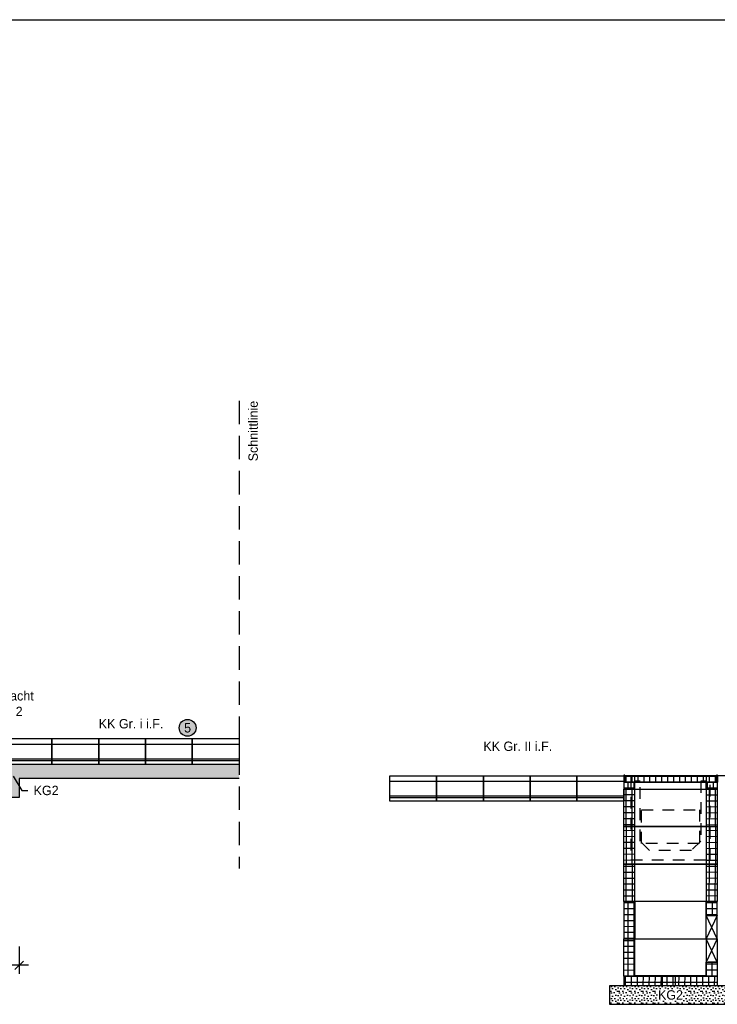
# Model space of a CAD drawing. Header units: metres. Extents: x -8 to 484, y -254 to 116.
# Tile 8 of 172: x 151.45 to 158.9, y -92.93 to -82.4. Entities that reach past the tile are written whole.
import ezdxf
from ezdxf import colors
from ezdxf.entities.mleader import LeaderData, LeaderLine
from ezdxf.math import Vec2, Vec3

# ---------------------------------------------------------------- set-up
doc = ezdxf.new("R2010")
doc.units = ezdxf.units.M
doc.linetypes.add('GESTRICHELT', pattern=[0.75, 0.5, -0.25])
doc.linetypes.add('STRICHLINIE', pattern=[0.75, 0.5, -0.25])
for name, color, linetype in [('GTU_A_Begrenzung QP', 7, 'Continuous'), ('GTU_P', 1, 'Continuous'), ('GTU_P_Baugrube_Bemaßung', 11, 'Continuous'), ('GTU_P_Beschriftung', 1, 'Continuous')]:
    doc.layers.add(name, color=color, linetype=linetype)
doc.layers.add('GTU_A_Hilfslayer', color=3, linetype='Continuous', plot=False)
doc.styles.add('PROVI', font='PROVI.SHX')
doc.dimstyles.new('1zu50', dxfattribs={"dimscale": 0.5, "dimtxt": 0.2, "dimasz": 0.18, "dimexe": 0.18, "dimexo": 0.02, "dimgap": 0.09, "dimtad": 0, "dimtih": 1, "dimtoh": 1, "dimzin": 4, "dimdsep": 46, "dimtxsty": 'PROVI', "dimblk1": 'OBLIQUE', "dimblk2": 'OBLIQUE', "dimsah": 1, "dimcen": 0.3, "dimdle": 0.2, "dimclrd": 256, "dimclre": 256, "dimclrt": 256, "dimadec": 0, "dimazin": 0, "dimtfac": 1, "dimtdec": 4, "dimtofl": 0, "dimtmove": 2, "dimatfit": 3, "dimldrblk": 'NONE', "dimfxl": 0.4, "dimfxlon": 1, "dimtfill": 1, "dimtfillclr": 256, "dimtolj": 1, "dimtzin": 0, "dimlwd": -1, "dimlwe": -1, "dimarcsym": 0})

# ---------------------------------------------------------------- blocks, each defined once
blk = doc.blocks.new('_None')
blk = doc.blocks.new('_OBLIQUE')
at = {"color": 0, "linetype": 'ByBlock'}
blk.add_line((-0.5, -0.5), (0.5, 0.5), dxfattribs=at)
blk = doc.blocks.new('*D484')
at = {"layer": 'Defpoints', "color": 0, "linetype": 'Continuous'}
for p in [(143.15, -91.51), (151.44, -91.51), (151.44, -92.51)]:
    blk.add_point(p, dxfattribs=at)
at = {"layer": 'GTU_P_Baugrube_Bemaßung', "linetype": 'Continuous'}
for p, q in [((143.15, -92.31), (143.15, -92.6)), ((151.44, -92.31), (151.44, -92.6)), ((143.05, -92.51), (147.127, -92.51)), ((151.54, -92.51), (147.463, -92.51))]:
    blk.add_line(p, q, dxfattribs=at)
at = {"layer": 'GTU_P_Baugrube_Bemaßung', "linetype": 'Continuous', "xscale": 0.09, "yscale": 0.09, "zscale": 0.09, "rotation": 180}
blk.add_blockref('_OBLIQUE', (143.15, -92.51), dxfattribs=at)
at = {"layer": 'GTU_P_Baugrube_Bemaßung', "linetype": 'Continuous', "xscale": 0.09, "yscale": 0.09, "zscale": 0.09}
blk.add_blockref('_OBLIQUE', (151.44, -92.51), dxfattribs=at)
at = {"layer": 'GTU_P_Baugrube_Bemaßung', "linetype": 'Continuous', "insert": (147.295, -92.51), "char_height": 0.1, "attachment_point": 5, "style": 'PROVI', "bg_fill": 3, "box_fill_scale": 1.1, "bg_fill_color": 256, "bg_fill_true_color": 13158600, "bg_fill_transparency": 0}
blk.add_mtext('\\A1;8.29', dxfattribs=at)
blk = doc.blocks.new('GTU_QP_KTB_Kabelaufbauschacht Gr V Deckel')
h = blk.add_hatch()
h.set_pattern_fill('ANSI37', color=256, scale=0.02, angle=45)
h.set_pattern_definition([(90, (31.49834, 9e-10), (-0.0635, 7e-18), []), (180, (31.49834, 9e-10), (-7e-18, -0.0635), [])])
h.paths.add_polyline_path([(2572785.764, 5641192.828), (2572785.764, 5641192.898), (2572784.784, 5641192.898), (2572784.784, 5641192.828)])
for p, q in [((2572784.784, 5641192.898), (2572785.764, 5641192.898)), ((2572784.784, 5641192.828), (2572784.784, 5641192.898)), ((2572785.764, 5641192.898), (2572785.764, 5641192.828)), ((2572785.764, 5641192.828), (2572784.784, 5641192.828))]:
    blk.add_line(p, q)
blk = doc.blocks.new('GTU_QP_KTB_Kabelaufbauschacht Gr V Oberrahmen')
h = blk.add_hatch()
h.set_pattern_fill('ANSI37', color=256, scale=0.02, angle=45)
h.set_pattern_definition([(90, (31.51834, 9e-10), (-0.0635, 7e-18), []), (180, (31.51834, 9e-10), (-7e-18, -0.0635), [])])
h.paths.add_polyline_path([(2572784.894, 5641192.681), (2572784.784, 5641192.681), (2572784.784, 5641192.756), (2572784.774, 5641192.756), (2572784.774, 5641192.681), (2572784.774, 5641192.606), (2572784.894, 5641192.606)])
h = blk.add_hatch()
h.set_pattern_fill('ANSI37', color=256, scale=0.02, angle=45)
h.set_pattern_definition([(90, (31.66834, 9e-10), (-0.0635, 7e-18), []), (180, (31.66834, 9e-10), (-7e-18, -0.0635), [])])
h.paths.add_polyline_path([(2572785.654, 5641192.606), (2572785.774, 5641192.606), (2572785.774, 5641192.681), (2572785.774, 5641192.756), (2572785.764, 5641192.756), (2572785.764, 5641192.681), (2572785.654, 5641192.681)])
for p, q in [((2572784.784, 5641192.756), (2572784.774, 5641192.756)), ((2572784.774, 5641192.756), (2572784.774, 5641192.681)), ((2572784.784, 5641192.756), (2572784.784, 5641192.681)), ((2572785.774, 5641192.756), (2572785.764, 5641192.756)), ((2572785.764, 5641192.756), (2572785.764, 5641192.681)), ((2572785.774, 5641192.756), (2572785.774, 5641192.681)), ((2572784.774, 5641192.681), (2572784.774, 5641192.606)), ((2572784.774, 5641192.606), (2572785.774, 5641192.606)), ((2572785.764, 5641192.681), (2572784.784, 5641192.681)), ((2572784.894, 5641192.606), (2572784.894, 5641192.681)), ((2572785.654, 5641192.606), (2572785.654, 5641192.681)), ((2572785.774, 5641192.606), (2572785.774, 5641192.681))]:
    blk.add_line(p, q)
blk = doc.blocks.new('GTU_QP_KTB_Kabelaufbauschacht Gr V Zwischenrahmen ohne3')
h = blk.add_hatch()
h.set_pattern_fill('ANSI37', color=256, scale=0.02, angle=45)
h.set_pattern_definition([(90, (-3560839.204605, -5932501.92239), (-0.0635, 1e-17), []), (180, (-3560839.204605, -5932501.92239), (-1e-17, -0.0635), [])])
edge = h.paths.add_edge_path()
edge.add_line((-0.36, 0), (-0.469, 0))
edge.add_line((-0.469, 0), (-0.48, 0))
edge.add_line((-0.48, 0), (-0.48, 0.4))
edge.add_line((-0.48, 0.4), (-0.36, 0.4))
edge.add_line((-0.36, 0.4), (-0.36, 0))
h = blk.add_hatch()
h.set_pattern_fill('ANSI37', color=256, scale=0.02, angle=45)
h.set_pattern_definition([(90, (-3560839.204605, -5932501.92239), (-0.0635, 1e-17), []), (180, (-3560839.204605, -5932501.92239), (-1e-17, -0.0635), [])])
edge = h.paths.add_edge_path()
edge.add_line((0.4, 0.4), (0.52, 0.4))
edge.add_line((0.52, 0.4), (0.52, 0))
edge.add_line((0.52, 0), (0.4, 0))
edge.add_line((0.4, 0), (0.4, 0.4))
for p, q in [((-0.48, 0), (-0.48, 0.4)), ((-0.48, 0.4), (0.52, 0.4)), ((-0.36, 0), (-0.36, 0.4)), ((0.4, 0.4), (0.4, 0)), ((0.52, 0.4), (0.52, 0)), ((0.52, 0), (-0.48, 0))]:
    blk.add_line(p, q)
blk = doc.blocks.new('GTU_QP_KTB_Kabelaufbauschacht Gr V Zwischenrahmen unten links')
at = {"layer": 'GTU_P'}
h = blk.add_hatch(dxfattribs=at)
h.set_pattern_fill('ANSI37', color=256, scale=0.02, angle=225)
h.set_pattern_definition([(270.0000007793, (2572768.18507, 5641191.84575), (0.0635, 8.637e-10), []), (7.793e-07, (2572768.18507, 5641191.84575), (-8.637e-10, 0.0635), [])])
edge = h.paths.add_edge_path()
edge.add_line((0.38, 0), (0.489, 0))
edge.add_line((0.489, 0), (0.5, 0))
edge.add_line((0.5, 0), (0.5, 0.4))
edge.add_line((0.5, 0.4), (0.38, 0.4))
edge.add_line((0.38, 0.4), (0.38, 0))
h = blk.add_hatch(dxfattribs=at)
h.set_pattern_fill('ANSI37', color=256, scale=0.02, angle=225)
h.set_pattern_definition([(270.0000007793, (2572768.175045, 5641191.84575), (0.0635, 8.637e-10), []), (7.793e-07, (2572768.175045, 5641191.84575), (-8.637e-10, 0.0635), [])])
h.paths.add_polyline_path([(-0.38, 0.15), (-0.5, 0.15), (-0.5, 0), (-0.38, 0)])
for p, q in [((-0.5, 0.4), (-0.5, 0)), ((0.5, 0.4), (-0.5, 0.4)), ((-0.5, 0.4), (-0.38, 0.15)), ((-0.5, 0.15), (-0.38, 0.4)), ((-0.38, 0.4), (-0.38, 0)), ((0.38, 0), (0.38, 0.4)), ((0.38, 0.4), (0.397, 0.4)), ((0.5, 0), (0.5, 0.4)), ((-0.5, 0.15), (-0.401, 0.15)), ((-0.38, 0.15), (-0.5, 0.15)), ((-0.5, 0), (0.5, 0))]:
    blk.add_line(p, q, dxfattribs=at)
blk = doc.blocks.new('TU_QP_Auflager aus Kiessand KS Gr V')
blk.add_lwpolyline([(2572782.22, 5641190.928), (2572782.22, 5641191.128), (2572783.52, 5641191.128), (2572783.52, 5641190.928)], close=True)
blk = doc.blocks.new('GTU_QP_KTB_Kabelaufbauschacht Gr V Bodenplatte')
at = {"layer": 'GTU_P'}
h = blk.add_hatch(dxfattribs=at)
h.set_pattern_fill('ANSI37', color=256, scale=0.02, angle=45)
h.set_pattern_definition([(90, (-2572767.78239, -5641189.54819), (-0.0635, 6.2e-12), []), (180, (-2572767.78239, -5641189.54819), (-6.2e-12, -0.0635), [])])
h.paths.add_polyline_path([(1, -0.1), (1, 0), (0.88, 0), (0.88, 0.01), (0.12, 0.01), (0.12, 0), (0, 0), (0, -0.1)])
h = blk.add_hatch(dxfattribs=at)
h.set_pattern_fill('DOTS2', color=256, scale=0.005, style=0)
h.set_pattern_definition([(0, (298.56619, -62.68919), (0, 0.127), [0, -0.127]), (0, (298.60683, -62.68665), (0, 0.127), [0, -0.127]), (0, (298.58397, -62.65871), (0, 0.127), [0, -0.127]), (0, (298.61191, -62.63839), (0, 0.127), [0, -0.127]), (0, (298.57889, -62.63077), (0, 0.127), [0, -0.127]), (0, (298.58905, -62.60029), (0, 0.127), [0, -0.127]), (0, (298.57127, -62.57743), (0, 0.127), [0, -0.127]), (0, (298.61191, -62.57997), (0, 0.127), [0, -0.127]), (0, (298.64239, -62.57489), (0, 0.127), [0, -0.127]), (0, (298.65763, -62.60537), (0, 0.127), [0, -0.127]), (0, (298.68303, -62.60791), (0, 0.127), [0, -0.127]), (0, (298.68303, -62.65363), (0, 0.127), [0, -0.127]), (0, (298.66017, -62.66887), (0, 0.127), [0, -0.127]), (0, (298.62461, -62.66125), (0, 0.127), [0, -0.127]), (0, (298.64747, -62.63839), (0, 0.127), [0, -0.127]), (0, (298.62461, -62.61553), (0, 0.127), [0, -0.127]), (0, (298.67795, -62.68665), (0, 0.127), [0, -0.127])])
h.paths.add_polyline_path([(-0.15, -0.1), (-0.15, -0.3), (1.15, -0.3), (1.15, -0.1)])
for p, q in [((0, 0), (0, -0.1)), ((0, 0), (0.12, 0)), ((0.12, 0.01), (0.88, 0.01)), ((0.88, 0), (1, 0)), ((1, 0), (1, -0.1)), ((0, -0.1), (1, -0.1))]:
    blk.add_line(p, q, dxfattribs=at)
at = {"layer": 'GTU_P', "linetype": 'GESTRICHELT'}
for p, q in [((0.411, 0.01), (0.411, -0.1)), ((0.549, 0.01), (0.549, -0.1))]:
    blk.add_line(p, q, dxfattribs=at)
at = {"layer": 'GTU_P', "rotation": 359.9999999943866}
blk.add_blockref('TU_QP_Auflager aus Kiessand KS Gr V', (-2572782.37, -5641191.228), dxfattribs=at)
at = {"layer": 'GTU_P', "insert": (0.5, -0.2), "char_height": 0.1, "width": 0.26169, "attachment_point": 5, "style": 'PROVI', "bg_fill": 3, "box_fill_scale": 1, "bg_fill_color": 256, "bg_fill_true_color": 13158600, "bg_fill_transparency": 0}
blk.add_mtext('KG2', dxfattribs=at)

msp = doc.modelspace()

# ---------------------------------------------------------------- hatches: boundary and pattern name
at = {"layer": 'GTU_P', "linetype": 'Continuous'}
h = msp.add_hatch(dxfattribs=at)
h.set_pattern_fill('DOTS2', color=256, scale=0.005, style=0)
h.set_pattern_definition([(0, (132.36012, -893.95365), (0, 0.127), [0, -0.127]), (0, (132.40076, -893.95111), (0, 0.127), [0, -0.127]), (0, (132.3779, -893.92317), (0, 0.127), [0, -0.127]), (0, (132.40584, -893.90285), (0, 0.127), [0, -0.127]), (0, (132.37282, -893.89523), (0, 0.127), [0, -0.127]), (0, (132.38298, -893.86475), (0, 0.127), [0, -0.127]), (0, (132.3652, -893.84189), (0, 0.127), [0, -0.127]), (0, (132.40584, -893.84443), (0, 0.127), [0, -0.127]), (0, (132.43632, -893.83935), (0, 0.127), [0, -0.127]), (0, (132.45156, -893.86983), (0, 0.127), [0, -0.127]), (0, (132.47696, -893.87237), (0, 0.127), [0, -0.127]), (0, (132.47696, -893.91809), (0, 0.127), [0, -0.127]), (0, (132.4541, -893.93333), (0, 0.127), [0, -0.127]), (0, (132.41854, -893.92571), (0, 0.127), [0, -0.127]), (0, (132.4414, -893.90285), (0, 0.127), [0, -0.127]), (0, (132.41854, -893.87999), (0, 0.127), [0, -0.127]), (0, (132.47188, -893.95111), (0, 0.127), [0, -0.127])])
h.paths.add_polyline_path([(150.67, -90.717), (150.92, -90.717), (150.92, -90.567), (150.82, -90.567), (150.82, -90.487), (150.82, -90.087), (150.67, -90.087)])
h.paths.add_polyline_path([(151.03, -90.567), (151.03, -90.717), (151.139, -90.717), (151.08, -90.567), (151.072, -90.567), (151.038, -90.567)])
h.paths.add_polyline_path([(151.08, -90.567), (151.139, -90.717), (151.44, -90.717), (151.44, -90.512), (153.79, -90.512), (153.79, -90.362), (151.29, -90.362), (151.29, -90.567)])
at = {"layer": 'GTU_P_Beschriftung', "true_color": 0xffffff}
msp.add_hatch(color=7, dxfattribs=at).paths.add_polyline_path([(153.33, -89.972, 1), (153.15, -89.972, 1)])

# ---------------------------------------------------------------- linework, layer by layer
at = {"layer": 'GTU_A_Begrenzung QP', "linetype": 'STRICHLINIE', "ltscale": 0.5}
msp.add_line((153.79, -86.475), (153.79, -91.475), dxfattribs=at)
at = {"layer": 'GTU_A_Hilfslayer', "linetype": 'Continuous'}
msp.add_line((161.5, -90.483), (158.9, -90.483), dxfattribs=at)
at = {"layer": 'GTU_A_Hilfslayer', "linetype": 'Continuous', "flags": 128}
msp.add_lwpolyline([(28.5, -82.4), (252.349, -82.4)], dxfattribs=at)
at = {"layer": 'GTU_P'}
for p, q in [((151.29, -90.147), (151.79, -90.147)), ((151.79, -90.147), (152.29, -90.147)), ((152.29, -90.147), (152.79, -90.147)), ((152.79, -90.147), (153.29, -90.147)), ((153.29, -90.147), (153.79, -90.147)), ((151.29, -90.302), (151.79, -90.302)), ((151.29, -90.321), (151.79, -90.321)), ((151.79, -90.302), (152.29, -90.302)), ((151.79, -90.321), (152.29, -90.321)), ((152.29, -90.302), (152.79, -90.302)), ((152.29, -90.321), (152.79, -90.321)), ((152.79, -90.302), (153.29, -90.302)), ((152.79, -90.321), (153.29, -90.321)), ((153.29, -90.302), (153.79, -90.302)), ((153.29, -90.321), (153.79, -90.321)), ((155.4, -90.542), (155.9, -90.542)), ((155.9, -90.542), (156.4, -90.542)), ((156.4, -90.542), (156.9, -90.542)), ((156.9, -90.542), (157.4, -90.542)), ((157.4, -90.542), (157.9, -90.542)), ((155.4, -90.697), (155.9, -90.697)), ((155.4, -90.716), (155.9, -90.716)), ((155.9, -90.697), (156.4, -90.697)), ((155.9, -90.716), (156.4, -90.716)), ((156.4, -90.697), (156.9, -90.697)), ((156.4, -90.716), (156.9, -90.716)), ((156.9, -90.697), (157.4, -90.697)), ((156.9, -90.716), (157.4, -90.716)), ((157.4, -90.697), (157.9, -90.697)), ((157.4, -90.716), (157.9, -90.716))]:
    msp.add_line(p, q, dxfattribs=at)
for points in [[(151.29, -90.087), (151.79, -90.087), (151.79, -90.362), (151.29, -90.362)], [(151.79, -90.087), (152.29, -90.087), (152.29, -90.362), (151.79, -90.362)], [(152.29, -90.087), (152.79, -90.087), (152.79, -90.362), (152.29, -90.362)], [(152.79, -90.087), (153.29, -90.087), (153.29, -90.362), (152.79, -90.362)], [(153.29, -90.087), (153.79, -90.087), (153.79, -90.362), (153.29, -90.362)], [(155.4, -90.483), (155.9, -90.483), (155.9, -90.757), (155.4, -90.757)], [(155.9, -90.483), (156.4, -90.483), (156.4, -90.757), (155.9, -90.757)], [(156.4, -90.483), (156.9, -90.483), (156.9, -90.757), (156.4, -90.757)], [(156.9, -90.483), (157.4, -90.483), (157.4, -90.757), (156.9, -90.757)], [(157.4, -90.483), (157.9, -90.483), (157.9, -90.757), (157.4, -90.757)]]:
    msp.add_lwpolyline(points, close=True, dxfattribs=at)
at = {"layer": 'GTU_P', "linetype": 'Continuous'}
msp.add_lwpolyline([(153.79, -90.512), (151.44, -90.512), (151.44, -90.717), (151.03, -90.717)], dxfattribs=at)
at = {"layer": 'GTU_P', "linetype": 'GESTRICHELT', "ltscale": 0.25}
for points in [[(157.975, -90.483), (157.975, -91.382), (158.825, -91.382), (158.825, -90.483)], [(158.09, -90.848), (158.71, -90.848), (158.71, -91.207), (158.09, -91.207)]]:
    msp.add_lwpolyline(points, close=True, dxfattribs=at)
msp.add_lwpolyline([(158.78, -90.483), (158.78, -90.542), (158.725, -90.542), (158.725, -91.182), (158.625, -91.282), (158.175, -91.282), (158.075, -91.182), (158.075, -90.542), (158.02, -90.542), (158.02, -90.483)], dxfattribs=at)
at = {"layer": 'GTU_P_Beschriftung'}
msp.add_circle((153.24, -89.972), 0.09, dxfattribs=at)

# ---------------------------------------------------------------- block references
at = {"layer": 'GTU_P'}
for name, p, rotation in [('GTU_QP_KTB_Kabelaufbauschacht Gr V Oberrahmen', (-2572626.874, -5641283.234), 359.9999999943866), ('GTU_QP_KTB_Kabelaufbauschacht Gr V Deckel', (-2572626.874, -5641283.38), 359.9999999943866), ('GTU_QP_KTB_Kabelaufbauschacht Gr V Zwischenrahmen ohne3', (158.38, -91.028), 359.9999998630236), ('GTU_QP_KTB_Kabelaufbauschacht Gr V Zwischenrahmen ohne3', (158.38, -91.428), 359.9999998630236), ('GTU_QP_KTB_Kabelaufbauschacht Gr V Zwischenrahmen ohne3', (158.38, -91.828), 359.9999998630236), ('GTU_QP_KTB_Kabelaufbauschacht Gr V Zwischenrahmen unten links', (158.4, -91.828), 180)]:
    msp.add_blockref(name, p, dxfattribs=dict(at, rotation=rotation))
at = {"layer": 'GTU_P', "xscale": -1, "rotation": 1.538357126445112e-06}
msp.add_blockref('GTU_QP_KTB_Kabelaufbauschacht Gr V Zwischenrahmen unten links', (158.4, -92.628), dxfattribs=at)

# ---------------------------------------------------------------- texts
at = {"layer": 'GTU_A_Begrenzung QP', "linetype": 'STRICHLINIE', "ltscale": 0.5, "insert": (153.89, -86.475), "char_height": 0.1, "attachment_point": 3, "rotation": 90, "line_spacing_factor": 0.9, "style": 'PROVI', "bg_fill": 2}
msp.add_mtext('Schnittlinie', dxfattribs=at)
at = {"layer": 'GTU_P_Beschriftung', "char_height": 0.1, "attachment_point": 7, "style": 'PROVI', "bg_fill": 3, "box_fill_scale": 1, "bg_fill_color": 256, "bg_fill_true_color": 13158600, "bg_fill_transparency": 0}
for s, insert in [('Kabelkleinschacht\\P350 x 350 Typ 2', (150.518, -89.876)), ('KK Gr. i i.F.', (152.29, -89.979)), ('KK Gr. II i.F.', (156.4, -90.22))]:
    msp.add_mtext(s, dxfattribs=dict(at, insert=insert))
at = {"layer": 'GTU_P_Beschriftung', "insert": (153.24, -89.972), "char_height": 0.1, "attachment_point": 5, "style": 'PROVI'}
msp.add_mtext('5', dxfattribs=at)

# ---------------------------------------------------------------- dimensions: what is measured, and where the dimension line sits
at = {"layer": 'GTU_P_Baugrube_Bemaßung', "linetype": 'Continuous'}
dim = msp.add_linear_dim(base=(151.44, -92.51), p1=(143.15, -91.51), p2=(151.44, -91.51), dimstyle='1zu50', dxfattribs=at)
dim.commit()
dim.dimension.update_dxf_attribs({"geometry": '*D484', "text_midpoint": (147.295, -92.51)})

# ---------------------------------------------------------------- next in the draw order: block references
at = {"layer": 'GTU_P'}
msp.add_blockref('GTU_QP_KTB_Kabelaufbauschacht Gr V Bodenplatte', (157.9, -92.628), dxfattribs=at)

# ---------------------------------------------------------------- next in the draw order: leaders
at = {"layer": 'GTU_P_Beschriftung', "linetype": 'Continuous'}
ml = msp.add_multileader_mtext('Standard', dxfattribs=at)
ml.set_content('KG2', color=256, style='PROVI')
ml.set_leader_properties(color=256, linetype='ByLayer', lineweight=-1)
ml.set_arrow_properties(name='NONE')
ml.build(insert=Vec2(0, 0))
ml.multileader.update_dxf_attribs({"dogleg_length": 0.125, "arrow_head_size": 0.0625, "scale": 0.05})
ctx = ml.context
ctx.base_point, ctx.scale, ctx.char_height, ctx.arrow_head_size, ctx.landing_gap_size, ctx.plane_origin = Vec3(151.532, -90.643), 0.05, 0.1, 0.0625, 0.0625, Vec3(131.044, -891.75)
notes = []
notes.append((ctx, [(0, (1, 1, 0), (151.469, -90.643), (1, 0), 0.0625, [(0, [(151.376, -90.488)], 0, [])])]))
ctx.mtext.insert = Vec3(151.594, -90.591)
ctx.mtext.has_bg_fill, ctx.mtext.bg_color, ctx.mtext.bg_scale_factor, ctx.mtext.bg_transparency, ctx.mtext.use_window_bg_color = 1, -1027028792, 1, 0, 1
for ctx, leaders in notes:
    for number, flags, end, landing, length, lines in leaders:
        leader = LeaderData()
        leader.index, (leader.has_last_leader_line, leader.has_dogleg_vector, leader.attachment_direction) = number, flags
        leader.last_leader_point, leader.dogleg_vector, leader.dogleg_length = Vec3(end), Vec3(landing), length
        for number, points, colour, breaks in lines:
            line = LeaderLine()
            line.index, line.vertices, line.color, line.breaks = number, Vec3.list(points), colors.encode_raw_color(colour), breaks
            leader.lines.append(line)
        ctx.leaders.append(leader)

doc.saveas('drawing.dxf')
